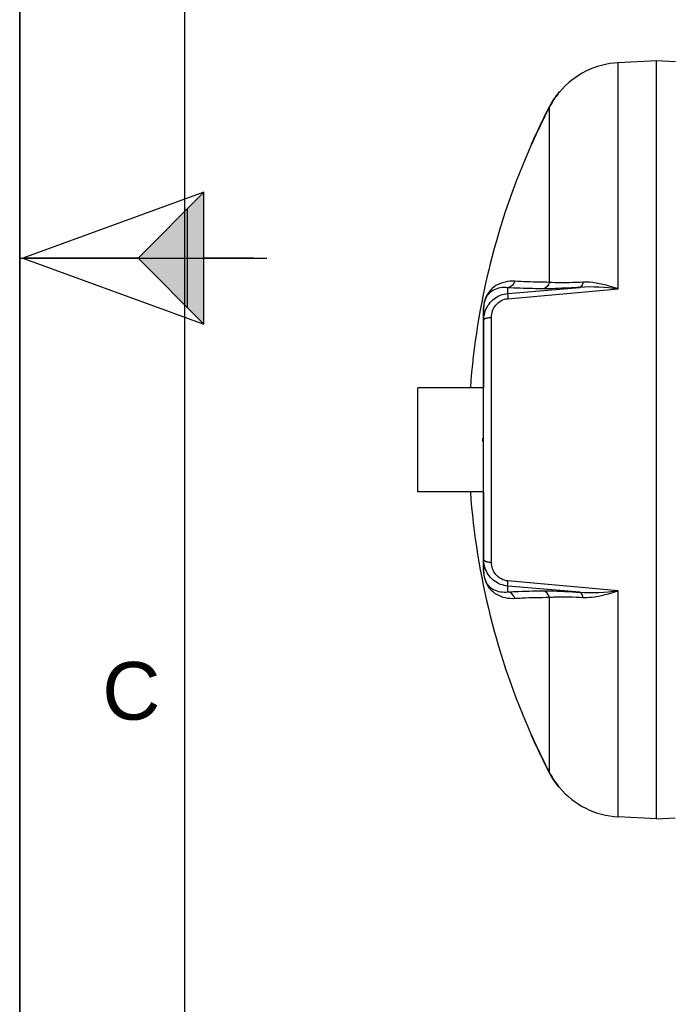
# Model space of a CAD drawing. Header units: millimetres. Extents: x 0 to 297, y 0 to 210.
# Tile 2 of 27: x 0 to 40, y 60 to 119. Entities that reach past the tile are written whole.
import ezdxf

# ---------------------------------------------------------------- set-up
doc = ezdxf.new("R2010")
doc.units = ezdxf.units.MM
doc.header["$LTSCALE"] = 16.335
doc.layers.get('0').update_dxf_attribs({"linetype": 'CONTINUOUS'})
doc.layers.add('08_SURFACES', color=7, linetype='CONTINUOUS')
doc.layers.add('AXES_REF', color=7, linetype='CONTINUOUS')
doc.styles.add('TEXTSTYLE_2', font='arial.ttf')

# ---------------------------------------------------------------- blocks, each defined once
blk = doc.blocks.new('MARGEA4_BL0', base_point=(148.514, 105.014))
at = {"color": 7, "linetype": 'Continuous'}
for p, q in [((0.014, 0.014), (0.014, 210.014)), ((0.014, 0.014), (0.014, 210.014)), ((0.014, 210.014), (0.014, 0.014)), ((10.014, 200.014), (10.014, 10.014)), ((0.014, 105.014), (15.014, 105.014))]:
    blk.add_line(p, q, dxfattribs=at)
at = {"color": 2, "linetype": 'Continuous', "style": 'TEXTSTYLE_2', "oblique": 0.00002}
blk.add_text('C', height=3.5, dxfattribs=at).set_placement((5.014, 77.014))
blk = doc.blocks.new('REPERE_ORIENTATION_BL2', base_point=(7.192, 105.016))
at = {"color": 7, "linetype": 'Continuous'}
for p, q in [((11.192, 109.016), (0.192, 105.016)), ((7.192, 105.016), (11.192, 109.016)), ((11.192, 101.016), (11.192, 109.016)), ((10.192, 102.016), (10.192, 108.016)), ((0.192, 105.016), (11.192, 101.016)), ((7.192, 105.016), (0.192, 105.016)), ((7.192, 105.016), (11.192, 101.016)), ((14.192, 105.016), (11.192, 105.016))]:
    blk.add_line(p, q, dxfattribs=at)
blk.add_solid([(11.192, 109.016), (7.192, 105.016), (11.192, 101.016)], dxfattribs=at)

msp = doc.modelspace()

# ---------------------------------------------------------------- linework, layer by layer
at = {"color": 7, "linetype": 'Continuous'}
for p, q in [((0, 0), (0, 210)), ((38.672, 116.996), (36.346, 116.874)), ((38.672, 70.996), (38.672, 116.996)), ((39.812, 116.936), (38.672, 116.996)), ((28.172, 101.991), (28.172, 101.983)), ((28.172, 86.004), (28.172, 101.983)), ((28.132, 93.896), (28.132, 94.096)), ((28.172, 94.096), (28.132, 94.096)), ((28.172, 93.896), (28.132, 93.896)), ((38.672, 70.996), (36.346, 71.118)), ((38.672, 70.996), (39.809, 71.056))]:
    msp.add_line(p, q, dxfattribs=at)
at = {"color": 9, "linetype": 'Continuous'}
for p, q in [((36.346, 103.151), (36.346, 116.874)), ((29.633, 102.868), (34.004, 103.247)), ((29.633, 102.868), (29.633, 103.226)), ((29.65, 102.56), (36.346, 103.151)), ((28.162, 101.893), (28.162, 97.146)), ((28.646, 86.57), (28.646, 101.423)), ((28.162, 90.846), (28.162, 86.1)), ((29.633, 84.766), (29.633, 85.124)), ((34.004, 84.745), (29.633, 85.124)), ((36.346, 84.842), (29.65, 85.432)), ((36.346, 71.118), (36.346, 84.842))]:
    msp.add_line(p, q, dxfattribs=at)
for points in [[(28.162, 101.893), (28.164, 101.903), (28.166, 101.913), (28.168, 101.923), (28.169, 101.933), (28.17, 101.943), (28.171, 101.953), (28.172, 101.963), (28.172, 101.973), (28.172, 101.983)], [(28.162, 86.1), (28.164, 86.09), (28.166, 86.08), (28.168, 86.07), (28.169, 86.06), (28.17, 86.05), (28.171, 86.04), (28.172, 86.03), (28.172, 86.02), (28.172, 86.01)]]:
    msp.add_lwpolyline(points, dxfattribs=at)
at = {"color": 7, "linetype": 'Continuous'}
for centre, start, end in [((36.608, 111.881), 93, 139.98306), ((36.608, 76.111), 220.01694, 267)]:
    msp.add_arc(centre, 5, start, end, dxfattribs=at)
at = {"color": 9, "linetype": 'Continuous'}
for centre, radius, start, end in [((30.614, 101.893), 2.452, 179.30715, 179.77199), ((30.692, 101.893), 2.53, 179.77113, 180.00053), ((30.53, 86.098), 2.368, 179.95943, 183.54933), ((30.412, 86.092), 2.25, 183.59128, 183.89777)]:
    msp.add_arc(centre, radius, start, end, dxfattribs=at)
for points, knots in [([(30.057, 103.614), (29.67, 103.639), (29.059, 103.511), (28.327, 102.882), (28.167, 102.291), (28.162, 101.923)], [0, 0, 0, 0, 0.410856, 0.610304, 1, 1, 1, 1]), ([(32.167, 103.55), (31.966, 103.552), (31.262, 103.561), (30.558, 103.583), (30.057, 103.614)], [0, 0, 0, 0, 0.286502, 1, 1, 1, 1]), ([(34.201, 103.557), (33.988, 103.546), (33.31, 103.521), (32.63, 103.509), (32.167, 103.55)], [0, 0, 0, 0, 0.31546, 1, 1, 1, 1]), ([(34.201, 103.557), (34.195, 103.516), (34.169, 103.399), (34.088, 103.261), (34.004, 103.247)], [0, 0, 0, 0, 0.324564, 1, 1, 1, 1]), ([(36.346, 103.151), (36.164, 103.212), (35.471, 103.43), (34.738, 103.583), (34.201, 103.557)], [0, 0, 0, 0, 0.262606, 1, 1, 1, 1]), ([(29.633, 103.226), (29.341, 103.258), (28.879, 103.192), (28.292, 102.743), (28.173, 102.279), (28.172, 101.991)], [0, 0, 0, 0, 0.407482, 0.599888, 1, 1, 1, 1]), ([(28.285, 101.853), (28.391, 102.124), (28.76, 102.62), (29.34, 102.843), (29.633, 102.868)], [0, 0, 0, 0, 0.496941, 1, 1, 1, 1]), ([(29.633, 102.868), (29.622, 102.84), (29.649, 102.733), (29.645, 102.633), (29.65, 102.56)], [0, 0, 0, 0, 0.292106, 1, 1, 1, 1]), ([(31.767, 103.161), (31.563, 103.163), (30.851, 103.172), (30.14, 103.194), (29.633, 103.226)], [0, 0, 0, 0, 0.286499, 1, 1, 1, 1]), ([(34.004, 103.247), (33.77, 103.232), (33.025, 103.19), (32.279, 103.157), (31.767, 103.161)], [0, 0, 0, 0, 0.314012, 1, 1, 1, 1]), ([(28.646, 101.423), (28.646, 101.689), (28.837, 102.252), (29.376, 102.536), (29.65, 102.56)], [0, 0, 0, 0, 0.491863, 1, 1, 1, 1]), ([(28.172, 101.258), (28.172, 101.271), (28.184, 101.3), (28.208, 101.32), (28.222, 101.329)], [0, 0, 0, 0, 0.432743, 1, 1, 1, 1]), ([(28.222, 101.329), (28.234, 101.338), (28.263, 101.354), (28.293, 101.366), (28.31, 101.371)], [0, 0, 0, 0, 0.45949, 1, 1, 1, 1]), ([(28.31, 101.371), (28.333, 101.38), (28.443, 101.41), (28.557, 101.421), (28.646, 101.423)], [0, 0, 0, 0, 0.217816, 1, 1, 1, 1]), ([(28.172, 86.735), (28.172, 86.722), (28.184, 86.692), (28.208, 86.673), (28.222, 86.663)], [0, 0, 0, 0, 0.432744, 1, 1, 1, 1]), ([(28.222, 86.663), (28.234, 86.655), (28.263, 86.639), (28.293, 86.627), (28.31, 86.621)], [0, 0, 0, 0, 0.459491, 1, 1, 1, 1]), ([(29.633, 85.124), (29.343, 85.149), (28.77, 85.367), (28.401, 85.853), (28.293, 86.119)], [0, 0, 0, 0, 0.503033, 1, 1, 1, 1]), ([(28.31, 86.621), (28.333, 86.613), (28.443, 86.582), (28.557, 86.571), (28.646, 86.57)], [0, 0, 0, 0, 0.217816, 1, 1, 1, 1]), ([(29.65, 85.432), (29.376, 85.456), (28.837, 85.74), (28.646, 86.303), (28.646, 86.57)], [0, 0, 0, 0, 0.508115, 1, 1, 1, 1]), ([(28.167, 85.939), (28.191, 85.598), (28.374, 85.057), (29.086, 84.474), (29.679, 84.354), (30.057, 84.378)], [0, 0, 0, 0, 0.378399, 0.580214, 1, 1, 1, 1]), ([(28.172, 86.004), (28.173, 85.715), (28.291, 85.251), (28.879, 84.801), (29.341, 84.734), (29.633, 84.766)], [0, 0, 0, 0, 0.400553, 0.592835, 1, 1, 1, 1]), ([(29.633, 85.124), (29.622, 85.152), (29.649, 85.259), (29.645, 85.36), (29.65, 85.432)], [0, 0, 0, 0, 0.292106, 1, 1, 1, 1]), ([(34.201, 84.436), (34.374, 84.428), (35.107, 84.459), (35.818, 84.664), (36.346, 84.842)], [0, 0, 0, 0, 0.237356, 1, 1, 1, 1]), ([(29.633, 84.766), (29.784, 84.776), (30.495, 84.813), (31.207, 84.826), (31.767, 84.831)], [0, 0, 0, 0, 0.213231, 1, 1, 1, 1]), ([(30.057, 84.378), (30.207, 84.388), (30.91, 84.424), (31.614, 84.438), (32.167, 84.442)], [0, 0, 0, 0, 0.213226, 1, 1, 1, 1]), ([(31.767, 84.831), (31.903, 84.832), (32.65, 84.824), (33.395, 84.783), (34.004, 84.745)], [0, 0, 0, 0, 0.182409, 1, 1, 1, 1]), ([(32.167, 84.442), (32.29, 84.453), (32.968, 84.487), (33.647, 84.463), (34.201, 84.436)], [0, 0, 0, 0, 0.181577, 1, 1, 1, 1]), ([(34.201, 84.436), (34.195, 84.476), (34.169, 84.594), (34.088, 84.732), (34.004, 84.745)], [0, 0, 0, 0, 0.324564, 1, 1, 1, 1])]:
    msp.add_open_spline(points, degree=3, knots=knots, dxfattribs=at)
for points in [[(30.057, 103.614), (30.016, 103.427), (29.824, 103.245), (29.633, 103.226)], [(32.167, 103.55), (32.13, 103.368), (31.952, 103.181), (31.767, 103.161)], [(36.346, 103.151), (35.57, 103.24), (34.783, 103.305), (34.004, 103.247)], [(28.172, 101.258), (28.172, 101.46), (28.211, 101.665), (28.285, 101.853)], [(28.293, 86.119), (28.214, 86.313), (28.172, 86.526), (28.172, 86.735)], [(34.004, 84.745), (34.783, 84.687), (35.57, 84.752), (36.346, 84.842)], [(30.057, 84.378), (30.016, 84.565), (29.824, 84.747), (29.633, 84.766)], [(32.167, 84.442), (32.13, 84.625), (31.952, 84.811), (31.767, 84.831)]]:
    msp.add_open_spline(points, degree=3, dxfattribs=at)
at = {"layer": '08_SURFACES', "color": 9, "linetype": 'Continuous'}
for p, q in [((32.671, 114.996), (32.697, 114.996)), ((32.167, 103.55), (32.167, 114.18)), ((31.09, 111.996), (31.112, 111.996)), ((32.167, 73.813), (32.167, 84.442)), ((31.09, 75.996), (31.112, 75.996)), ((32.671, 72.996), (32.697, 72.996))]:
    msp.add_line(p, q, dxfattribs=at)
at = {"layer": '08_SURFACES', "color": 7, "linetype": 'Continuous'}
for p, q in [((32.726, 115.065), (32.717, 115.053)), ((32.747, 115.09), (32.718, 115.054)), ((32.778, 115.096), (32.752, 115.096)), ((31.046, 111.898), (31.046, 111.896)), ((31.067, 111.896), (31.046, 111.896)), ((31.09, 111.996), (31.049, 111.904)), ((31.068, 111.898), (31.112, 111.996)), ((31.098, 111.965), (31.105, 111.981)), ((31.105, 111.981), (31.112, 111.996)), ((31.046, 76.096), (31.047, 76.094)), ((31.067, 76.096), (31.046, 76.096)), ((31.05, 76.086), (31.09, 75.996)), ((31.112, 75.996), (31.068, 76.095)), ((31.086, 76.054), (31.077, 76.076)), ((32.773, 72.902), (32.726, 72.96)), ((32.778, 72.896), (32.752, 72.896))]:
    msp.add_line(p, q, dxfattribs=at)
for points in [[(32.75, 115.094), (32.741, 115.083), (32.734, 115.075)], [(32.752, 115.096), (32.752, 115.096), (32.75, 115.094)], [(31.051, 111.909), (31.048, 111.902), (31.046, 111.898)], [(31.09, 111.996), (31.082, 111.978), (31.074, 111.961), (31.067, 111.945), (31.061, 111.931), (31.056, 111.919)], [(31.067, 111.896), (31.068, 111.896), (31.068, 111.898)], [(31.07, 111.903), (31.073, 111.909), (31.077, 111.917)], [(31.081, 111.927), (31.086, 111.938), (31.092, 111.951), (31.098, 111.965)], [(31.047, 76.094), (31.048, 76.091), (31.051, 76.084)], [(31.056, 76.074), (31.061, 76.062), (31.067, 76.047), (31.074, 76.031)], [(31.068, 76.094), (31.068, 76.096), (31.067, 76.096)], [(31.074, 76.031), (31.082, 76.014), (31.09, 75.996)], [(31.112, 75.996), (31.105, 76.012), (31.098, 76.027), (31.092, 76.041), (31.086, 76.054)]]:
    msp.add_lwpolyline(points, dxfattribs=at)
for centre, radius, start, end in [((36.616, 111.876), 5.01, 141.46972, 151.37737), ((36.607, 111.881), 5.019, 144.62809, 146.10646), ((36.609, 111.88), 5.021, 144.17111, 144.62808), ((36.609, 111.88), 5.022, 142.51481, 144.17112), ((36.607, 111.881), 5.019, 141.97068, 142.51474), ((36.605, 111.883), 5.017, 141.64187, 141.97067), ((71.152, 93.996), 43.92, 152.62822, 155.8054), ((71.152, 93.996), 43.9, 152.62822, 155.79367), ((36.605, 111.882), 5.017, 152.44834, 152.62822), ((36.608, 111.881), 5.02, 150.84347, 152.44818), ((36.607, 111.881), 4.999, 151.38642, 152.6281), ((36.609, 111.88), 5.022, 150.36708, 150.84355), ((36.608, 111.881), 5.021, 148.70008, 150.36715), ((36.607, 111.881), 5.019, 148.18436, 148.69992), ((36.608, 111.881), 5.02, 146.50028, 148.18431), ((36.607, 111.881), 5.02, 146.10652, 146.50024), ((71.152, 93.996), 43.9, 155.93675, 175.88495), ((71.152, 93.996), 43.9, 184.11505, 204.06325), ((71.152, 93.996), 43.92, 204.1946, 207.37178), ((71.152, 93.996), 43.9, 204.20633, 207.37178), ((36.605, 76.11), 5.017, 207.37178, 207.55164), ((36.608, 76.112), 5.02, 207.5518, 209.1566), ((36.607, 76.111), 4.999, 207.3719, 208.61356), ((36.616, 76.117), 5.01, 208.62261, 218.53029), ((36.609, 76.112), 5.022, 209.15652, 209.63288), ((36.608, 76.112), 5.021, 209.63281, 211.2999), ((36.607, 76.111), 5.019, 211.30007, 211.81572), ((36.608, 76.112), 5.02, 211.81577, 213.49969), ((36.607, 76.111), 5.02, 213.49973, 213.89358), ((36.607, 76.111), 5.019, 213.89364, 215.37201), ((36.609, 76.112), 5.021, 215.37202, 215.82885), ((36.609, 76.113), 5.022, 215.82884, 217.48533), ((36.607, 76.111), 5.019, 217.4854, 218.02927), ((36.605, 76.11), 5.017, 218.02928, 218.35813), ((35.908, 75.555), 4.106, 218.54611, 218.78212), ((37.227, 76.615), 5.798, 218.78643, 219.07618)]:
    msp.add_arc(centre, radius, start, end, dxfattribs=at)
for points, knots in [([(32.718, 115.054), (32.71, 115.045), (32.694, 115.025), (32.679, 115.006), (32.671, 114.996)], [0, 0, 0, 0, 0.488243, 1, 1, 1, 1]), ([(32.671, 72.996), (32.694, 72.967), (32.696, 72.965), (32.749, 72.9), (32.747, 72.902)], [0, 0, 0, 0, 0.924598, 1, 1, 1, 1])]:
    msp.add_open_spline(points, degree=3, knots=knots, dxfattribs=at)
msp.add_open_spline([(32.697, 114.996), (32.722, 115.028), (32.799, 115.121), (32.773, 115.09)], degree=3, dxfattribs=at)
at = {"layer": 'AXES_REF', "color": 7, "linetype": 'Continuous'}
for p, q in [((24.172, 90.846), (24.172, 97.146)), ((28.172, 97.146), (24.172, 97.146)), ((28.172, 90.846), (24.172, 90.846))]:
    msp.add_line(p, q, dxfattribs=at)

# ---------------------------------------------------------------- block references
at = {"color": 2, "linetype": 'Continuous'}
for name, p in [('MARGEA4_BL0', (148.514, 105.014)), ('REPERE_ORIENTATION_BL2', (7.192, 105.016))]:
    msp.add_blockref(name, p, dxfattribs=at)

doc.saveas('drawing.dxf')
